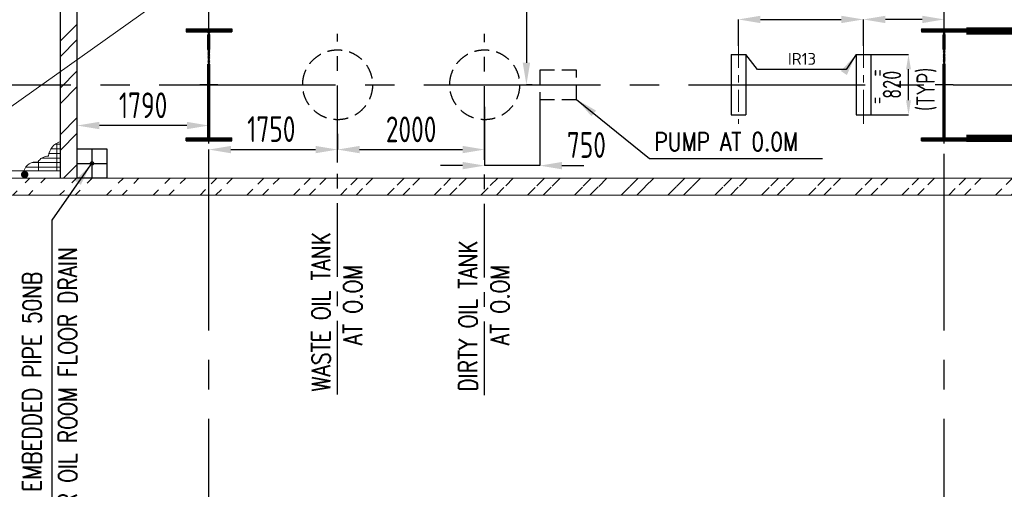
# Model space of a CAD drawing. Extents: x -7650383 to 4934791, y -137560 to 1826789.
# Tile 43 of 256: x 246818 to 260208, y 463583 to 469966. Entities that reach past the tile are written whole.
import ezdxf
from ezdxf.enums import TextEntityAlignment as Align

# ---------------------------------------------------------------- set-up
doc = ezdxf.new("R2010")
doc.units = 0
doc.header["$LTSCALE"] = 800
doc.header["$MEASUREMENT"] = 0
for name, pattern in [('CENTER', [2, 1.25, -0.25, 0.25, -0.25]), ('CENTER2', [1.125, 0.75, -0.125, 0.125, -0.125]), ('CENTRE', [1.5, 0.75, -0.25, 0.25, -0.25]), ('DASHDOT', [1, 0.5, -0.25, 0, -0.25]), ('HIDDEN', [0.375, 0.25, -0.125])]:
    doc.linetypes.add(name, pattern=pattern)
doc.layers.get('0').update_dxf_attribs({"linetype": 'CONTINUOUS'})
for name, color, linetype in [('COL', 1, 'CENTER'), ('EQP5', 251, 'CONTINUOUS'), ('GRID', 8, 'CENTER'), ('HATCH', 9, 'CONTINUOUS'), ('MECH_EQ', 8, 'HIDDEN'), ('STR', 2, 'CONTINUOUS'), ('T', 3, 'CONTINUOUS'), ('TEXT', 3, 'CONTINUOUS'), ('TEXT0', 1, 'CONTINUOUS')]:
    doc.layers.add(name, color=color, linetype=linetype)
for name, color, linetype, lineweight in [('DIM', 4, 'CONTINUOUS', 13), ('STAIR', 4, 'CONTINUOUS', 13), ('steel', 231, 'CONTINUOUS', 13), ('WALL', 6, 'CONTINUOUS', 18)]:
    doc.layers.add(name, color=color, linetype=linetype, lineweight=lineweight)
doc.styles.add('ROMANS', font='ISO9.shx', dxfattribs={"width": 0.8})
doc.styles.add('S1', font='SIMPLEX.SHX', dxfattribs={"height": 200})
doc.styles.add('S3', font='ROMANS1.SHX', dxfattribs={"width": 0.8})
doc.styles.get("Standard").update_dxf_attribs({"font": 'ISO9'})
doc.dimstyles.get("Standard").update_dxf_attribs({"dimtxt": 0.18, "dimasz": 0.18, "dimexe": 0.18, "dimexo": 0.0625, "dimgap": 0.09, "dimtad": 0, "dimtih": 1, "dimtoh": 1, "dimdec": 4, "dimzin": 0, "dimdsep": 46, "dimtxsty": 'Standard', "dimcen": 0.09, "dimadec": 0, "dimazin": 0, "dimtfac": 1, "dimtdec": 4, "dimtofl": 0, "dimtmove": 0, "dimatfit": 3, "dimfxl": 1, "dimtolj": 1, "dimtzin": 0, "dimarcsym": 0})
doc.dimstyles.new('STANDARD$0', dxfattribs={"dimtxt": 250, "dimasz": 200, "dimexe": 0, "dimexo": 0, "dimgap": 100, "dimtad": 1, "dimdec": 0, "dimzin": 0, "dimdsep": 46, "dimtxsty": 'S1', "dimcen": 0, "dimadec": 0, "dimazin": 0, "dimtfac": 1, "dimtdec": 0, "dimtmove": 2, "dimatfit": 3, "dimfxl": 1, "dimtolj": 1, "dimtzin": 0, "dimarcsym": 0})

# ---------------------------------------------------------------- blocks, each defined once
blk = doc.blocks.new('A$C41E52089')
at = {"layer": 'COL'}
h = blk.add_hatch(dxfattribs=at)
h.set_pattern_fill('ANSI31', color=256, scale=100, style=0)
h.set_pattern_definition([(45, (0, 0), (-8.838834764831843, 8.838834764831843), [])])
h.paths.add_polyline_path([(309.9999999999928, -720.0000000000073), (-3.659e-13, -720.0000000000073), (-1.833e-13, -760.0000000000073), (310.0000000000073, -760.0000000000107)])
h.paths.add_polyline_path([(-1.49178e-11, -720.0000000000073), (-309.9999999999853, -720.0000000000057), (-310, -760.0000000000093), (-1.833e-13, -760.0000000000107)])
h.paths.add_polyline_path([(-1.45519e-11, 0), (-12.50000000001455, -3.638e-12), (-12.5000000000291, -720.0000000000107), (-1.49178e-11, -720.0000000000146)])
h.paths.add_polyline_path([(-3.6e-15, 720.0000000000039), (-12.49999999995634, 720.0000000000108), (-12.49999999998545, 7.276000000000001e-12), (0, 3.638e-12)])
h.paths.add_polyline_path([(12.5, 3.638e-12), (2.91038e-11, 1.09139e-11), (-1.49178e-11, -720.0000000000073), (12.49999999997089, -720.0000000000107)])
h.paths.add_polyline_path([(12.50000000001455, 720.0000000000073), (-1.45546e-11, 720.0000000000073), (-1.45519e-11, -3.638e-12), (12.49999999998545, -3.638e-12)])
h.paths.add_polyline_path([(309.9999999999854, 760.0000000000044), (1.45803e-11, 760.0000000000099), (-6.9404e-12, 720.440900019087), (12.50000000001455, 720.0000000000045), (310, 720.0000000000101)])
h.paths.add_polyline_path([(1.45519e-11, 760.0000000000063), (-309.9999999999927, 760.000000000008), (-309.9999999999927, 720.0000000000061), (1.45519e-11, 720.0000000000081)])
for p, q in [((-309.9999999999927, 760.0000000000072), (309.9999999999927, 760.0000000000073)), ((-309.9999999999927, 760.0000000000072), (-310.0000000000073, 720.0000000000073)), ((-310.0000000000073, 720.0000000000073), (309.9999999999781, 720.0000000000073)), ((-12.50000000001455, -719.9999999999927), (-12.49999999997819, 720.0000000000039)), ((12.49999999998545, -719.9999999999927), (12.50000000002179, 720.0000000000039)), ((309.9999999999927, 760.0000000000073), (309.9999999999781, 720.0000000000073)), ((-310, -720.0000000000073), (310, -720.0000000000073)), ((-309.9999999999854, -760.0000000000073), (-310, -720.0000000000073)), ((-309.9999999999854, -760.0000000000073), (310.0000000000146, -760.0000000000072)), ((310.0000000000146, -760.0000000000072), (310, -720.0000000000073))]:
    blk.add_line(p, q, dxfattribs=at)
at = {"layer": 'COL', "color": 2}
for p, q in [((0, -800.1697653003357), (-7.3044e-12, 800.1697653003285)), ((123.2565102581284, 0), (-123.2565102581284, 0))]:
    blk.add_line(p, q, dxfattribs=at)
blk = doc.blocks.new('*D294')
at = {"layer": 'DIM', "color": 9, "lineweight": -2, "transparency": 16777216}
for p, q in [((249391.1932761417, 467977.842580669), (249391.1932761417, 468200.9253986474)), ((249691.1932761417, 468200.9253986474), (250841.1932761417, 468200.9253986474)), ((251141.1932761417, 468027.0329647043), (251141.1932761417, 468200.9253986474))]:
    blk.add_line(p, q, dxfattribs=at)
at = {"layer": 'DIM', "color": 9, "transparency": 16777216}
for points in [[(249691.1932761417, 468250.9253986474), (249691.1932761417, 468150.9253986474), (249391.1932761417, 468200.9253986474)], [(250841.1932761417, 468250.9253986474), (250841.1932761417, 468150.9253986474), (251141.1932761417, 468200.9253986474)]]:
    blk.add_solid(points, dxfattribs=at)
at = {"layer": 'DIM', "transparency": 16777216, "insert": (250239.6606141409, 468479.6460806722), "char_height": 350, "attachment_point": 5, "style": 'ROMANS'}
blk.add_mtext('\\A1;1750', dxfattribs=at)
blk = doc.blocks.new('*D295')
at = {"layer": 'DIM', "color": 9, "lineweight": -2, "transparency": 16777216}
for p, q in [((253141.1932762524, 468782.206688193), (253141.1932762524, 468200.9253986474)), ((251141.1932761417, 468412.6859165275), (251141.1932761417, 468200.9253986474)), ((251441.1932761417, 468200.9253986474), (252841.1932762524, 468200.9253986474))]:
    blk.add_line(p, q, dxfattribs=at)
at = {"layer": 'DIM', "color": 9, "transparency": 16777216}
for points in [[(251441.1932761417, 468250.9253986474), (251441.1932761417, 468150.9253986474), (251141.1932761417, 468200.9253986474)], [(252841.1932762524, 468250.9253986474), (252841.1932762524, 468150.9253986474), (253141.1932762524, 468200.9253986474)]]:
    blk.add_solid(points, dxfattribs=at)
at = {"layer": 'DIM', "transparency": 16777216, "insert": (252141.1932761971, 468475.9253986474), "char_height": 350, "attachment_point": 5, "style": 'ROMANS'}
blk.add_mtext('\\A1;2000', dxfattribs=at)
blk = doc.blocks.new('*D303')
at = {"layer": 'DIM', "color": 9, "lineweight": -2, "transparency": 16777216}
for p, q in [((256591.3175615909, 469613.3063001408), (256591.3175615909, 469970.012323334)), ((256891.3175615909, 469970.012323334), (257991.3175615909, 469970.012323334)), ((258291.3175615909, 469613.3063001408), (258291.3175615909, 469970.012323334))]:
    blk.add_line(p, q, dxfattribs=at)
at = {"layer": 'DIM', "color": 9, "transparency": 16777216}
for points in [[(256891.3175615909, 470020.012323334), (256891.3175615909, 469920.012323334), (256591.3175615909, 469970.012323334)], [(257991.3175615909, 470020.012323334), (257991.3175615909, 469920.012323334), (258291.3175615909, 469970.012323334)]]:
    blk.add_solid(points, dxfattribs=at)
at = {"layer": 'DIM', "transparency": 16777216, "insert": (257441.3175615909, 470245.012323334), "char_height": 350, "attachment_point": 5, "style": 'ROMANS'}
blk.add_mtext('\\A1;1700', dxfattribs=at)
blk = doc.blocks.new('*D304')
at = {"layer": 'DIM', "color": 9, "lineweight": -2, "transparency": 16777216}
for p, q in [((259091.3175613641, 469970.012323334), (258591.3175615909, 469970.012323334)), ((259391.3175613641, 469683.4932899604), (259391.3175613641, 469970.012323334))]:
    blk.add_line(p, q, dxfattribs=at)
at = {"layer": 'DIM', "color": 9, "transparency": 16777216}
for points in [[(258591.3175615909, 470020.012323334), (258591.3175615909, 469920.012323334), (258291.3175615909, 469970.012323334)], [(259091.3175613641, 470020.012323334), (259091.3175613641, 469920.012323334), (259391.3175613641, 469970.012323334)]]:
    blk.add_solid(points, dxfattribs=at)
at = {"layer": 'DIM', "transparency": 16777216, "insert": (258841.3175614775, 470245.012323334), "char_height": 350, "attachment_point": 5, "style": 'ROMANS'}
blk.add_mtext('\\A1;1100', dxfattribs=at)
blk = doc.blocks.new('*D307')
at = {"layer": 'DIM', "color": 9, "lineweight": -2, "transparency": 16777216}
for p, q in [((253786.8512719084, 472756.7077009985), (253708.9982524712, 472756.7077009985)), ((253708.9982524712, 472456.7077009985), (253708.9982524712, 469381.7076994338)), ((253786.8512711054, 469081.7076994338), (253708.9982524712, 469081.7076994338))]:
    blk.add_line(p, q, dxfattribs=at)
at = {"layer": 'DIM', "color": 9, "transparency": 16777216}
for points in [[(253658.9982524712, 472456.7077009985), (253758.9982524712, 472456.7077009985), (253708.9982524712, 472756.7077009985)], [(253658.9982524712, 469381.7076994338), (253758.9982524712, 469381.7076994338), (253708.9982524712, 469081.7076994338)]]:
    blk.add_solid(points, dxfattribs=at)
at = {"layer": 'DIM', "transparency": 16777216, "insert": (253433.9982524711, 471891.4762279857), "char_height": 350, "attachment_point": 5, "rotation": 90, "style": 'ROMANS'}
blk.add_mtext('\\A1;3675', dxfattribs=at)
blk = doc.blocks.new('*D311')
at = {"layer": 'DIM', "color": 9, "lineweight": -2, "transparency": 16777216}
for p, q in [((258391.317561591, 469491.7076990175), (258905.2575718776, 469491.7076990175)), ((258905.2575718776, 468871.7076990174), (258905.2575718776, 469291.7076990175)), ((258391.317561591, 468671.7076990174), (258905.2575718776, 468671.7076990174))]:
    blk.add_line(p, q, dxfattribs=at)
at = {"layer": 'DIM', "color": 9, "transparency": 16777216}
for points in [[(258871.9242385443, 469291.7076990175), (258938.590905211, 469291.7076990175), (258905.2575718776, 469491.7076990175)], [(258871.9242385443, 468871.7076990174), (258938.590905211, 468871.7076990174), (258905.2575718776, 468671.7076990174)]]:
    blk.add_solid(points, dxfattribs=at)
at = {"layer": 'DIM', "transparency": 16777216, "insert": (258680.2575718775, 469081.7076990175), "char_height": 250, "attachment_point": 5, "rotation": 90, "style": 'ROMANS'}
blk.add_mtext('\\A1;820', dxfattribs=at)
blk = doc.blocks.new('*D313')
at = {"layer": 'DIM', "color": 9, "lineweight": -2, "transparency": 16777216}
for p, q in [((247601.1932762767, 468499.8289297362), (247601.1932762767, 468527.8490720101)), ((249091.1932761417, 468527.8490720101), (247901.1932762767, 468527.8490720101))]:
    blk.add_line(p, q, dxfattribs=at)
at = {"layer": 'DIM', "color": 9, "transparency": 16777216}
for points in [[(247901.1932762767, 468577.8490720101), (247901.1932762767, 468477.8490720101), (247601.1932762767, 468527.8490720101)], [(249091.1932761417, 468577.8490720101), (249091.1932761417, 468477.8490720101), (249391.1932761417, 468527.8490720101)]]:
    blk.add_solid(points, dxfattribs=at)
at = {"layer": 'DIM', "transparency": 16777216, "insert": (248496.1932762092, 468802.8490720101), "char_height": 350, "attachment_point": 5, "style": 'ROMANS'}
blk.add_mtext('\\A1;1790', dxfattribs=at)
blk = doc.blocks.new('*D324')
at = {"layer": 'DIM', "color": 9, "lineweight": -2, "transparency": 16777216}
for p, q in [((253891.1932762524, 468943.1024091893), (253891.1932762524, 467982.8212909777)), ((253141.1932762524, 468389.8318393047), (253141.1932762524, 467982.8212909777)), ((252841.1932762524, 467982.8212909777), (252541.1932762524, 467982.8212909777)), ((253891.1932762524, 467982.8212909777), (253141.1932762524, 467982.8212909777)), ((254191.1932762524, 467982.8212909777), (254491.1932762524, 467982.8212909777))]:
    blk.add_line(p, q, dxfattribs=at)
at = {"layer": 'DIM', "color": 9, "transparency": 16777216}
for points in [[(252841.1932762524, 468032.8212909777), (252841.1932762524, 467932.8212909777), (253141.1932762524, 467982.8212909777)], [(254191.1932762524, 468032.8212909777), (254191.1932762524, 467932.8212909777), (253891.1932762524, 467982.8212909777)]]:
    blk.add_solid(points, dxfattribs=at)
at = {"layer": 'DIM', "transparency": 16777216, "insert": (254524.6254166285, 468263.2094454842), "char_height": 350, "attachment_point": 5, "style": 'ROMANS'}
blk.add_mtext('\\A1;750', dxfattribs=at)

msp = doc.modelspace()

# ---------------------------------------------------------------- hatches: boundary and pattern name
at = {"layer": 'HATCH'}
h = msp.add_hatch(dxfattribs=at)
h.set_pattern_fill('ANSI32', color=256, scale=1200, style=0)
h.set_pattern_definition([(45, (177457.1690221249, 420128.1769845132), (-318.1980515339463, 318.1980515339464), []), (45, (177669.3010561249, 420128.1769845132), (-318.1980515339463, 318.1980515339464), [])])
h.paths.add_polyline_path([(247371.1932760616, 472431.7098265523), (247601.1932762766, 472431.7098265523), (247601.1932762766, 467811.792417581), (247371.1932760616, 467811.792417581)])
h.paths.add_polyline_path([(247371.1932760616, 476996.7076995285), (247601.1932760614, 476996.7076995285), (247601.1932760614, 474131.7098272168), (247371.1932760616, 474131.7098272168)])
h.paths.add_polyline_path([(247371.1932760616, 476996.7076995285), (249191.1932762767, 476996.7076995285), (249191.1932762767, 476766.7076995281), (247371.1932760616, 476766.7076995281)])
h.paths.add_polyline_path([(259591.1932762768, 476996.707699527), (264256.1932762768, 476996.707699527), (264256.1932762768, 476766.707699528), (259591.1932762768, 476766.707699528)])
h = msp.add_hatch(dxfattribs=at)
h.set_pattern_fill('ANSI32', color=256, scale=1200, style=0)
h.set_pattern_definition([(45, (185011.4058945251, 370230.1435912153), (-318.1980515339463, 318.1980515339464), []), (45, (185223.537928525, 370230.1435912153), (-318.1980515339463, 318.1980515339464), [])])
edge = h.paths.add_edge_path()
edge.add_line((273391.1932769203, 467581.6118028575), (237391.1932766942, 467581.8630282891))
edge.add_line((273391.1932769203, 467811.614058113), (237391.1932766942, 467811.8630282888))
at = {"layer": 'steel'}
h = msp.add_hatch(dxfattribs=at)
h.set_pattern_fill('GRATE', color=256, scale=2000, style=0)
h.set_pattern_definition([(0, (128822.790881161, 403648.5200790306), (0, 62.5), []), (90, (128822.790881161, 403648.5200790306), (-250, 1.53e-14), [])])
edge = h.paths.add_edge_path()
edge.add_arc((247037.498424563, 467860.132813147), 171.4764165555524, 441.5757091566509, 522.4659696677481, ccw=False)
edge.add_arc((247211.9728701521, 467936.3446295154), 176.160421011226, 451.33704729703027, 507.97559597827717, ccw=False)
edge.add_arc((247451.7001341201, 468079.2461349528), 246.0890390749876, 469.0955944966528, 532.243980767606, ccw=False)
edge.add_line((247371.1932762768, 468311.7938956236), (247371.1932887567, 467911.7938901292))
edge.add_line((247371.1932887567, 467911.7938901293), (246873.9891142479, 467911.7938901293))

# ---------------------------------------------------------------- linework, layer by layer
at = {"color": 3}
for p, q in [((247371.1932762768, 467811.7940082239), (247371.1932762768, 472431.7098265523)), ((247601.1932762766, 467811.7924175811), (247601.1932762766, 472431.7098265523))]:
    msp.add_line(p, q, dxfattribs=at)
for p, q in [((247801.1932762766, 468211.7924175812), (247801.1932762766, 467811.7924175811)), ((247601.1932762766, 468011.7924175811), (248001.1932762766, 468011.7924175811))]:
    msp.add_line(p, q)
msp.add_lwpolyline([(247601.1932762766, 468211.7924175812), (248001.1932762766, 468211.7924175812), (248001.1932762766, 467811.7924175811), (247601.1932762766, 467811.7924175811)], close=True, dxfattribs=at)
msp.add_circle((247801.1932762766, 468011.7924175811), 25)
at = {"layer": 'DIM', "color": 8, "linetype": 'CENTRE', "ltscale": 0.5}
for p, q in [((256591.3175615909, 469613.3063001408), (256591.3175615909, 468550.109097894)), ((258291.3175615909, 469613.3063001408), (258291.3175615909, 468550.109097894))]:
    msp.add_line(p, q, dxfattribs=at)
at = {"layer": 'DIM', "color": 8, "linetype": 'CENTER'}
msp.add_line((258291.3175615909, 468860.5233968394), (258291.3175615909, 468568.0706769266), dxfattribs=at)
at = {"layer": 'EQP5'}
for p, q in [((256491.317561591, 469491.7076990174), (256491.317561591, 468671.7076990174)), ((256491.317561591, 469491.7076990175), (256691.3175615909, 469491.7076990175)), ((256691.3175615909, 469491.7076990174), (256691.3175615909, 468671.7076990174)), ((258191.3175615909, 469491.7076990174), (258191.3175615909, 468671.7076990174)), ((258191.3175615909, 469491.7076990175), (258391.317561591, 469491.7076990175)), ((258391.317561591, 469491.7076990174), (258391.317561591, 468671.7076990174)), ((256491.317561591, 469356.7076990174), (256491.317561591, 468671.7076990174)), ((258191.3175615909, 469356.7076990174), (258191.3175615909, 468671.7076990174)), ((256491.317561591, 468671.7076990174), (256691.3175615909, 468671.7076990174)), ((258191.3175615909, 468671.7076990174), (258391.317561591, 468671.7076990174))]:
    msp.add_line(p, q, dxfattribs=at)
at = {"layer": 'GRID', "linetype": 'CENTER2', "ltscale": 4}
for p, q in [((249391.1932824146, 458541.2315133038), (249391.19327359, 506092.7091525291)), ((259391.3175636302, 458541.2315133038), (259391.3175539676, 506052.5393646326)), ((191114.5663679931, 469081.7077128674), (306850.7344221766, 469081.7076917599))]:
    msp.add_line(p, q, dxfattribs=at)
at = {"layer": 'GRID'}
for p, q in [((251141.1932761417, 464871.5214137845), (251141.1932761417, 469773.5835624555)), ((253141.1932762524, 464863.0651231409), (253141.1932762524, 469773.5835637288))]:
    msp.add_line(p, q, dxfattribs=at)
at = {"layer": 'HATCH', "const_width": 50.00093280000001}
msp.add_lwpolyline([(246885.8768031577, 467836.7934237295, 1), (246885.8768031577, 467886.7943565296, 1)], format="xyb", close=True, dxfattribs=at)
at = {"layer": 'MECH_EQ', "linetype": 'HIDDEN'}
msp.add_lwpolyline([(253891.1932762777, 468881.7077013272), (254391.1932762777, 468881.7077013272), (254391.1932762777, 469281.7077013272), (253891.1932762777, 469281.7077013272)], close=True, dxfattribs=at)
for centre in [(251141.1932761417, 469081.707700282), (253141.1932761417, 469081.707700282)]:
    msp.add_circle(centre, 475, dxfattribs=at)
at = {"layer": 'STAIR'}
msp.add_line((355807.1690497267, 546278.1770040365), (178193.2421515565, 420128.1769845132), dxfattribs=at)
at = {"layer": 'steel'}
for p, q in [((247371.1932887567, 467911.7938901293), (245991.1836223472, 467911.7938901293)), ((247456.1836227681, 467811.7938901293), (245891.1836226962, 467811.7938901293))]:
    msp.add_line(p, q, dxfattribs=at)
msp.add_lwpolyline([(246873.9891142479, 467911.7938901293, -0.3683755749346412), (247062.6201350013, 468029.7590525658, -0.2522894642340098), (247207.862385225, 468112.4570874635, -0.2827282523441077), (247371.1932762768, 468311.7938956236), (247371.1932887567, 467911.7938901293)], format="xyb", close=True, dxfattribs=at)
at = {"layer": 'STR', "color": 7, "linetype": 'DASHDOT', "const_width": 100}
for points in [[(259691.1932769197, 469811.7077119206), (269091.1932769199, 469811.7077119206)], [(259691.1932769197, 468351.7077119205), (269091.1932769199, 468351.7077119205)]]:
    msp.add_lwpolyline(points, dxfattribs=at)
at = {"layer": 'TEXT0'}
for points in [[(256491.246435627, 469476.8892830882), (256491.317561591, 469476.7212322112), (256491.1957772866, 469476.8571313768)], [(258191.246435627, 469476.8892830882), (258191.3175615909, 469476.7212322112), (258191.1957772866, 469476.8571313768)]]:
    msp.add_solid(points, dxfattribs=at)
at = {"layer": 'WALL'}
for p, q in [((273391.1932769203, 467811.614058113), (237391.1932766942, 467811.8630282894)), ((273391.1932769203, 467581.6118028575), (237391.1932766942, 467581.8630282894))]:
    msp.add_line(p, q, dxfattribs=at)

# ---------------------------------------------------------------- block references
at = {"layer": 'COL'}
for p in [(249391.1932769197, 469081.7077119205), (259391.1932769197, 469081.7077119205)]:
    msp.add_blockref('A$C41E52089', p, dxfattribs=at)

# ---------------------------------------------------------------- texts
at = {"layer": 'T', "style": 'S3', "width": 0.8}
msp.add_text('PUMP AT 0.0M', height=250, dxfattribs=at).set_placement((255449.6271304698, 468183.4322371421))
for s, p in [('WASTE OIL TANK', (251040.275350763, 464912.8993138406)), ('DIRTY OIL TANK', (253040.2753508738, 464912.8993138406)), ('AT O.OM ', (251473.3612855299, 465541.852880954)), ('AT O.OM ', (253473.3612856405, 465541.852880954))]:
    msp.add_text(s, height=250, rotation=90, dxfattribs=at).set_placement(p)
for s, p in [('FOR OIL ROOM FLOOR DRAIN', (247596.2396560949, 464944.1574686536)), ('EMBEDDED PIPE 50NB', (247110.8937289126, 465045.674844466))]:
    msp.add_text(s, height=250, rotation=90, dxfattribs=at).set_placement(p, align=Align.CENTER)
at = {"layer": 'TEXT', "style": 'ROMANS', "width": 0.8}
for s, height, p in [('(TYP)', 250, (259263.2493502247, 468726.4688793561)), ('=', 200, (258565.826691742, 469194.1055608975)), ('=', 200, (258562.4124060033, 468820.1425074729))]:
    msp.add_text(s, height=height, rotation=90, dxfattribs=at).set_placement(p)
at = {"layer": 'TEXT', "attachment_point": 1, "style": 'ROMANS'}
for s, insert, char_height, width in [('\\pi173.19;MONORAIL FOR \\P\\pi298.9;HANDLING OF \\P\\pi53.19;VACUUM PUMPS \\P\\pi98.904;FROM SOFIT OF \\P\\pi58.904;EL. 9.0M FLOOR', (220522.5810487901, 474637.9064796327), 300, 2986.37908451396), ('\\pi244.39;MONORAIL FOR \\P\\pi124.39;HANDLING OF BF \\P\\pi301.06;VALVES FROM \\P\\pi77.725;SOFIT OF EL. 10M \\P\\pi674.39;FLOOR.', (227849.6435424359, 471822.9103069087), 175, 2028.782704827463)]:
    msp.add_mtext(s, dxfattribs=dict(at, insert=insert, char_height=char_height, width=width))
at = {"layer": 'TEXT0', "linetype": 'Continuous', "width": 0.8506189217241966}
msp.add_text('IR13', height=160, dxfattribs=at).set_placement((257264.9077830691, 469354.123090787), (257647.2812412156, 469354.123090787), align=Align.FIT)

# ---------------------------------------------------------------- dimensions: what is measured, and where the dimension line sits
at = {"layer": 'DIM'}
dim = msp.add_linear_dim(base=(253708.9982524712, 469081.7076994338), p1=(253786.8512719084, 472756.7077009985), p2=(253786.8512711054, 469081.7076994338), angle=90, dimstyle='STANDARD$0', override={"dimtxt": 350, "dimasz": 300, "dimtxsty": 'ROMANS', "dimclrd": 9, "dimclre": 9, "dimclrt": 256, "dimtix": 1, "dimatfit": 0, "dimfxl": 0.18}, dxfattribs=at)
dim.commit()
dim.dimension.update_dxf_attribs({"geometry": '*D307', "text_midpoint": (253433.9982524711, 471891.4762279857), "dimtype": 160})
for base, p1, p2, override, picture, middle in [((258291.3175615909, 469970.012323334), (256591.3175615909, 469613.3063001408), (258291.3175615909, 469613.3063001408), {"dimtxt": 350, "dimasz": 300, "dimtxsty": 'ROMANS', "dimclrd": 9, "dimclre": 9, "dimclrt": 256, "dimtix": 1, "dimatfit": 0, "dimfxl": 0.18}, '*D303', (257441.3175615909, 470245.012323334)), ((258291.3175615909, 469970.012323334), (259391.3175613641, 469683.4932899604), (258291.3175615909, 469970.012323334), {"dimtxt": 350, "dimasz": 300, "dimtxsty": 'ROMANS', "dimclrd": 9, "dimclre": 9, "dimclrt": 256, "dimtix": 1, "dimatfit": 0, "dimfxl": 0.18}, '*D304', (258841.3175614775, 470245.012323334)), ((247601.1932762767, 468527.8490720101), (249391.1932761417, 468527.8490720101), (247601.1932762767, 468499.8289297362), {"dimtxt": 350, "dimasz": 300, "dimtxsty": 'ROMANS', "dimclrd": 9, "dimclre": 9, "dimclrt": 256, "dimtix": 1, "dimatfit": 0, "dimfxl": 0.18}, '*D313', (248496.1932762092, 468802.8490720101)), ((253141.1932762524, 468200.9253986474), (251141.1932761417, 468412.6859165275), (253141.1932762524, 468782.206688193), {"dimtxt": 350, "dimasz": 300, "dimtxsty": 'ROMANS', "dimclrd": 9, "dimclre": 9, "dimclrt": 256, "dimtix": 1, "dimatfit": 0}, '*D295', (252141.1932761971, 468475.9253986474))]:
    dim = msp.add_linear_dim(base=base, p1=p1, p2=p2, dimstyle='STANDARD$0', override=override, dxfattribs=at)
    dim.commit()
    dim.dimension.update_dxf_attribs({"geometry": picture, "text_midpoint": middle})
dim = msp.add_linear_dim(base=(258905.2575718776, 469491.7076990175), p1=(258391.317561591, 468671.7076990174), p2=(258391.317561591, 469491.7076990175), angle=90, dimstyle='STANDARD$0', override={"dimtxt": 250, "dimasz": 200, "dimtxsty": 'ROMANS', "dimclrd": 9, "dimclre": 9, "dimclrt": 256, "dimtix": 1, "dimatfit": 0, "dimfxl": 0.18}, dxfattribs=at)
dim.commit()
dim.dimension.update_dxf_attribs({"geometry": '*D311', "text_midpoint": (258680.2575718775, 469081.7076990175)})
for base, p1, p2, picture, middle in [((253141.1932762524, 467982.8212909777), (253891.1932762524, 468943.1024091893), (253141.1932762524, 468389.8318393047), '*D324', (254524.6254166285, 468263.2094454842)), ((251141.1932761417, 468200.9253986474), (249391.1932761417, 467977.842580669), (251141.1932761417, 468027.0329647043), '*D294', (250239.6606141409, 468479.6460806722))]:
    dim = msp.add_linear_dim(base=base, p1=p1, p2=p2, dimstyle='STANDARD$0', override={"dimtxt": 350, "dimasz": 300, "dimtxsty": 'ROMANS', "dimclrd": 9, "dimclre": 9, "dimclrt": 256, "dimtix": 1, "dimatfit": 0}, dxfattribs=at)
    dim.commit()
    dim.dimension.update_dxf_attribs({"geometry": picture, "text_midpoint": middle, "dimtype": 160})

# ---------------------------------------------------------------- leaders
for points in [[(254391.1932762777, 468881.7077013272), (255384.8993908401, 468080.1992007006), (257735.6728915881, 468080.1992007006)], [(247782.056795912, 467995.7053072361), (247252.8173196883, 467243.3845906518), (247252.8173196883, 462641.1619951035)]]:
    msp.add_leader(points, dimstyle='Standard', override={"dimtxt": 350, "dimasz": 300, "dimexe": 0, "dimexo": 0, "dimgap": 100, "dimtad": 0, "dimtih": 0, "dimtoh": 0, "dimdec": 0, "dimtxsty": 'ROMANS', "dimcen": 0, "dimclrd": 9, "dimclre": 9, "dimclrt": 256, "dimtdec": 0, "dimtix": 1, "dimtofl": 1, "dimatfit": 0})
msp.add_leader([(258191.3175615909, 469491.7076990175), (258056.7192684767, 469288.0199424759), (256852.4786359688, 469288.0199424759), (256691.3175615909, 469491.7076990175)], dimstyle='Standard', override={"dimtxt": 350, "dimasz": 300, "dimexe": 0, "dimexo": 0, "dimgap": 100, "dimtad": 1, "dimtih": 0, "dimtoh": 0, "dimdec": 0, "dimtxsty": 'ROMANS', "dimcen": 0, "dimclrd": 9, "dimclre": 9, "dimclrt": 256, "dimtdec": 0, "dimtix": 1, "dimtofl": 1, "dimatfit": 0, "dimfxl": 0.18}, dxfattribs=at)

doc.saveas('drawing.dxf')
